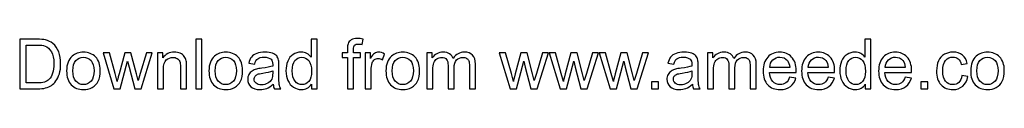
# Model space of a CAD drawing. Header units: centimetres. Extents: x -20.9 to 16.4, y -40.6 to 32.5.
# Tile 1 of 9: x -20.893 to -8.848, y -40.642 to -40.016. Entities that reach past the tile are written whole.
import ezdxf

# ---------------------------------------------------------------- set-up
doc = ezdxf.new("R2010")
doc.units = ezdxf.units.CM
doc.header["$MEASUREMENT"] = 0
doc.layers.add('Layer 1', color=7, linetype='Continuous')

msp = doc.modelspace()

# ---------------------------------------------------------------- linework, layer by layer
at = {"layer": 'Layer 1', "color": 250}
for points, knots in [([(-20.89277, -40.63286), (-20.89277, -40.63286), (-20.89277, -40.02664), (-20.89277, -40.02664), (-20.89277, -40.02664), (-20.68392, -40.02664), (-20.68392, -40.02664), (-20.63679, -40.02664), (-20.60081, -40.02947), (-20.57597, -40.03525), (-20.54126, -40.0433), (-20.51162, -40.05783), (-20.48707, -40.07871), (-20.45504, -40.10581), (-20.43119, -40.14024), (-20.41539, -40.18229), (-20.39944, -40.22434), (-20.39154, -40.27246), (-20.39154, -40.32651), (-20.39154, -40.37251), (-20.3969, -40.41329), (-20.40762, -40.44885), (-20.41835, -40.48441), (-20.43218, -40.5139), (-20.44897, -40.53719), (-20.4659, -40.56047), (-20.48425, -40.57881), (-20.50429, -40.59208), (-20.52418, -40.60548), (-20.54831, -40.61564), (-20.57654, -40.62256), (-20.6049, -40.62947), (-20.63735, -40.63286), (-20.67404, -40.63286), (-20.67404, -40.63286), (-20.89277, -40.63286), (-20.89277, -40.63286)], [0, 0, 0, 0, 0.08333333, 0.08333333, 0.08333333, 0.16666667, 0.16666667, 0.16666667, 0.25, 0.25, 0.25, 0.33333333, 0.33333333, 0.33333333, 0.41666667, 0.41666667, 0.41666667, 0.5, 0.5, 0.5, 0.58333333, 0.58333333, 0.58333333, 0.66666667, 0.66666667, 0.66666667, 0.75, 0.75, 0.75, 0.83333333, 0.83333333, 0.83333333, 0.91666667, 0.91666667, 0.91666667, 1, 1, 1, 1]), ([(-20.81233, -40.56174), (-20.81233, -40.56174), (-20.68307, -40.56174), (-20.68307, -40.56174), (-20.64314, -40.56174), (-20.61181, -40.55807), (-20.58909, -40.55059), (-20.56638, -40.54311), (-20.54831, -40.53267), (-20.53477, -40.51912), (-20.51586, -40.50007), (-20.50104, -40.47439), (-20.49046, -40.44222), (-20.47987, -40.41004), (-20.47451, -40.3711), (-20.47451, -40.32524), (-20.47451, -40.26174), (-20.48495, -40.21291), (-20.5057, -40.17876), (-20.52644, -40.14461), (-20.5517, -40.12175), (-20.58147, -40.11018), (-20.60292, -40.10186), (-20.6375, -40.09776), (-20.68519, -40.09776), (-20.68519, -40.09776), (-20.81233, -40.09776), (-20.81233, -40.09776), (-20.81233, -40.09776), (-20.81233, -40.56174), (-20.81233, -40.56174)], [0, 0, 0, 0, 0.1, 0.1, 0.1, 0.2, 0.2, 0.2, 0.3, 0.3, 0.3, 0.4, 0.4, 0.4, 0.5, 0.5, 0.5, 0.6, 0.6, 0.6, 0.7, 0.7, 0.7, 0.8, 0.8, 0.8, 0.9, 0.9, 0.9, 1, 1, 1, 1]), ([(-18.73911, -40.63286), (-18.73911, -40.63286), (-18.73911, -40.02664), (-18.73911, -40.02664), (-18.73911, -40.02664), (-18.66461, -40.02664), (-18.66461, -40.02664), (-18.66461, -40.02664), (-18.66461, -40.63286), (-18.66461, -40.63286), (-18.66461, -40.63286), (-18.73911, -40.63286), (-18.73911, -40.63286)], [0, 0, 0, 0, 0.25, 0.25, 0.25, 0.5, 0.5, 0.5, 0.75, 0.75, 0.75, 1, 1, 1, 1]), ([(-17.32391, -40.63286), (-17.32391, -40.63286), (-17.32391, -40.57712), (-17.32391, -40.57712), (-17.3517, -40.62044), (-17.39263, -40.64217), (-17.44667, -40.64217), (-17.48167, -40.64217), (-17.51384, -40.63258), (-17.54305, -40.61325), (-17.5724, -40.59405), (-17.59512, -40.5671), (-17.61135, -40.53267), (-17.62744, -40.4981), (-17.63548, -40.45845), (-17.63548, -40.41357), (-17.63548, -40.36983), (-17.62814, -40.33018), (-17.61361, -40.29447), (-17.59893, -40.25891), (-17.57706, -40.23154), (-17.54785, -40.21263), (-17.51878, -40.19358), (-17.48604, -40.18412), (-17.45006, -40.18412), (-17.42353, -40.18412), (-17.39996, -40.18977), (-17.37936, -40.20092), (-17.35876, -40.21207), (-17.34197, -40.22674), (-17.32899, -40.24466), (-17.32899, -40.24466), (-17.32899, -40.02664), (-17.32899, -40.02664), (-17.32899, -40.02664), (-17.25448, -40.02664), (-17.25448, -40.02664), (-17.25448, -40.02664), (-17.25448, -40.63286), (-17.25448, -40.63286), (-17.25448, -40.63286), (-17.32391, -40.63286), (-17.32391, -40.63286)], [0, 0, 0, 0, 0.07142857, 0.07142857, 0.07142857, 0.14285714, 0.14285714, 0.14285714, 0.21428571, 0.21428571, 0.21428571, 0.28571429, 0.28571429, 0.28571429, 0.35714286, 0.35714286, 0.35714286, 0.42857143, 0.42857143, 0.42857143, 0.5, 0.5, 0.5, 0.57142857, 0.57142857, 0.57142857, 0.64285714, 0.64285714, 0.64285714, 0.71428571, 0.71428571, 0.71428571, 0.78571429, 0.78571429, 0.78571429, 0.85714286, 0.85714286, 0.85714286, 0.92857143, 0.92857143, 0.92857143, 1, 1, 1, 1]), ([(-16.88364, -40.63286), (-16.88364, -40.63286), (-16.88364, -40.25101), (-16.88364, -40.25101), (-16.88364, -40.25101), (-16.94968, -40.25101), (-16.94968, -40.25101), (-16.94968, -40.25101), (-16.94968, -40.19344), (-16.94968, -40.19344), (-16.94968, -40.19344), (-16.88364, -40.19344), (-16.88364, -40.19344), (-16.88364, -40.19344), (-16.88364, -40.14687), (-16.88364, -40.14687), (-16.88364, -40.11738), (-16.8811, -40.09551), (-16.87588, -40.08125), (-16.86868, -40.06206), (-16.85626, -40.0464), (-16.8382, -40.03441), (-16.82028, -40.02241), (-16.79502, -40.01648), (-16.76257, -40.01648), (-16.74154, -40.01648), (-16.7184, -40.01902), (-16.693, -40.02396), (-16.693, -40.02396), (-16.70415, -40.08916), (-16.70415, -40.08916), (-16.71967, -40.08648), (-16.7342, -40.08506), (-16.74803, -40.08506), (-16.77061, -40.08506), (-16.78655, -40.08986), (-16.79601, -40.09946), (-16.80532, -40.10905), (-16.80998, -40.12697), (-16.80998, -40.15322), (-16.80998, -40.15322), (-16.80998, -40.19344), (-16.80998, -40.19344), (-16.80998, -40.19344), (-16.72447, -40.19344), (-16.72447, -40.19344), (-16.72447, -40.19344), (-16.72447, -40.25101), (-16.72447, -40.25101), (-16.72447, -40.25101), (-16.80913, -40.25101), (-16.80913, -40.25101), (-16.80913, -40.25101), (-16.80913, -40.63286), (-16.80913, -40.63286), (-16.80913, -40.63286), (-16.88364, -40.63286), (-16.88364, -40.63286)], [0, 0, 0, 0, 0.05263158, 0.05263158, 0.05263158, 0.10526316, 0.10526316, 0.10526316, 0.15789474, 0.15789474, 0.15789474, 0.21052632, 0.21052632, 0.21052632, 0.26315789, 0.26315789, 0.26315789, 0.31578947, 0.31578947, 0.31578947, 0.36842105, 0.36842105, 0.36842105, 0.42105263, 0.42105263, 0.42105263, 0.47368421, 0.47368421, 0.47368421, 0.52631579, 0.52631579, 0.52631579, 0.57894737, 0.57894737, 0.57894737, 0.63157895, 0.63157895, 0.63157895, 0.68421053, 0.68421053, 0.68421053, 0.73684211, 0.73684211, 0.73684211, 0.78947368, 0.78947368, 0.78947368, 0.84210526, 0.84210526, 0.84210526, 0.89473684, 0.89473684, 0.89473684, 0.94736842, 0.94736842, 0.94736842, 1, 1, 1, 1]), ([(-10.54843, -40.63286), (-10.54843, -40.63286), (-10.54843, -40.57712), (-10.54843, -40.57712), (-10.57622, -40.62044), (-10.61715, -40.64217), (-10.67119, -40.64217), (-10.70619, -40.64217), (-10.73836, -40.63258), (-10.76757, -40.61325), (-10.79692, -40.59405), (-10.81964, -40.5671), (-10.83587, -40.53267), (-10.85196, -40.4981), (-10.86, -40.45845), (-10.86, -40.41357), (-10.86, -40.36983), (-10.85266, -40.33018), (-10.83813, -40.29447), (-10.82345, -40.25891), (-10.80158, -40.23154), (-10.77237, -40.21263), (-10.7433, -40.19358), (-10.71056, -40.18412), (-10.67458, -40.18412), (-10.64805, -40.18412), (-10.62448, -40.18977), (-10.60388, -40.20092), (-10.58328, -40.21207), (-10.56649, -40.22674), (-10.55351, -40.24466), (-10.55351, -40.24466), (-10.55351, -40.02664), (-10.55351, -40.02664), (-10.55351, -40.02664), (-10.479, -40.02664), (-10.479, -40.02664), (-10.479, -40.02664), (-10.479, -40.63286), (-10.479, -40.63286), (-10.479, -40.63286), (-10.54843, -40.63286), (-10.54843, -40.63286)], [0, 0, 0, 0, 0.07142857, 0.07142857, 0.07142857, 0.14285714, 0.14285714, 0.14285714, 0.21428571, 0.21428571, 0.21428571, 0.28571429, 0.28571429, 0.28571429, 0.35714286, 0.35714286, 0.35714286, 0.42857143, 0.42857143, 0.42857143, 0.5, 0.5, 0.5, 0.57142857, 0.57142857, 0.57142857, 0.64285714, 0.64285714, 0.64285714, 0.71428571, 0.71428571, 0.71428571, 0.78571429, 0.78571429, 0.78571429, 0.85714286, 0.85714286, 0.85714286, 0.92857143, 0.92857143, 0.92857143, 1, 1, 1, 1]), ([(-20.31858, -40.41315), (-20.31858, -40.33201), (-20.296, -40.2719), (-20.25071, -40.23281), (-20.21303, -40.20035), (-20.16688, -40.18412), (-20.11256, -40.18412), (-20.0523, -40.18412), (-20.00291, -40.20388), (-19.96453, -40.24339), (-19.92629, -40.28276), (-19.9071, -40.33737), (-19.9071, -40.40694), (-19.9071, -40.46338), (-19.91556, -40.50769), (-19.9325, -40.54001), (-19.94943, -40.57232), (-19.97413, -40.59744), (-20.00658, -40.61536), (-20.0389, -40.63328), (-20.07432, -40.64217), (-20.11256, -40.64217), (-20.17408, -40.64217), (-20.22375, -40.62256), (-20.26171, -40.58319), (-20.29967, -40.54382), (-20.31858, -40.48709), (-20.31858, -40.41315)], [0, 0, 0, 0, 0.11111111, 0.11111111, 0.11111111, 0.22222222, 0.22222222, 0.22222222, 0.33333333, 0.33333333, 0.33333333, 0.44444444, 0.44444444, 0.44444444, 0.55555556, 0.55555556, 0.55555556, 0.66666667, 0.66666667, 0.66666667, 0.77777778, 0.77777778, 0.77777778, 0.88888889, 0.88888889, 0.88888889, 1, 1, 1, 1]), ([(-19.74073, -40.63286), (-19.74073, -40.63286), (-19.87351, -40.19344), (-19.87351, -40.19344), (-19.87351, -40.19344), (-19.79562, -40.19344), (-19.79562, -40.19344), (-19.79562, -40.19344), (-19.72549, -40.44702), (-19.72549, -40.44702), (-19.72549, -40.44702), (-19.70065, -40.54142), (-19.70065, -40.54142), (-19.69966, -40.53676), (-19.69204, -40.50657), (-19.67793, -40.45083), (-19.67793, -40.45083), (-19.60836, -40.19344), (-19.60836, -40.19344), (-19.60836, -40.19344), (-19.53202, -40.19344), (-19.53202, -40.19344), (-19.53202, -40.19344), (-19.46584, -40.44857), (-19.46584, -40.44857), (-19.46584, -40.44857), (-19.44425, -40.53225), (-19.44425, -40.53225), (-19.44425, -40.53225), (-19.41899, -40.44744), (-19.41899, -40.44744), (-19.41899, -40.44744), (-19.34307, -40.19344), (-19.34307, -40.19344), (-19.34307, -40.19344), (-19.27068, -40.19344), (-19.27068, -40.19344), (-19.27068, -40.19344), (-19.40855, -40.63286), (-19.40855, -40.63286), (-19.40855, -40.63286), (-19.4856, -40.63286), (-19.4856, -40.63286), (-19.4856, -40.63286), (-19.55531, -40.36997), (-19.55531, -40.36997), (-19.55531, -40.36997), (-19.57295, -40.29476), (-19.57295, -40.29476), (-19.57295, -40.29476), (-19.66185, -40.63286), (-19.66185, -40.63286), (-19.66185, -40.63286), (-19.74073, -40.63286), (-19.74073, -40.63286)], [0, 0, 0, 0, 0.05555556, 0.05555556, 0.05555556, 0.11111111, 0.11111111, 0.11111111, 0.16666667, 0.16666667, 0.16666667, 0.22222222, 0.22222222, 0.22222222, 0.27777778, 0.27777778, 0.27777778, 0.33333333, 0.33333333, 0.33333333, 0.38888889, 0.38888889, 0.38888889, 0.44444444, 0.44444444, 0.44444444, 0.5, 0.5, 0.5, 0.55555556, 0.55555556, 0.55555556, 0.61111111, 0.61111111, 0.61111111, 0.66666667, 0.66666667, 0.66666667, 0.72222222, 0.72222222, 0.72222222, 0.77777778, 0.77777778, 0.77777778, 0.83333333, 0.83333333, 0.83333333, 0.88888889, 0.88888889, 0.88888889, 0.94444444, 0.94444444, 0.94444444, 1, 1, 1, 1]), ([(-19.20831, -40.63286), (-19.20831, -40.63286), (-19.20831, -40.19344), (-19.20831, -40.19344), (-19.20831, -40.19344), (-19.14142, -40.19344), (-19.14142, -40.19344), (-19.14142, -40.19344), (-19.14142, -40.25581), (-19.14142, -40.25581), (-19.10925, -40.20797), (-19.06268, -40.18412), (-19.00186, -40.18412), (-18.97533, -40.18412), (-18.95106, -40.18892), (-18.92891, -40.19838), (-18.90675, -40.20783), (-18.8901, -40.22039), (-18.8791, -40.23577), (-18.86809, -40.25115), (-18.86033, -40.2695), (-18.85595, -40.29066), (-18.85327, -40.30449), (-18.85186, -40.32862), (-18.85186, -40.36305), (-18.85186, -40.36305), (-18.85186, -40.63286), (-18.85186, -40.63286), (-18.85186, -40.63286), (-18.92637, -40.63286), (-18.92637, -40.63286), (-18.92637, -40.63286), (-18.92637, -40.36588), (-18.92637, -40.36588), (-18.92637, -40.33554), (-18.92919, -40.31282), (-18.93498, -40.29786), (-18.94076, -40.2829), (-18.95106, -40.27091), (-18.96574, -40.26188), (-18.98041, -40.25299), (-18.99777, -40.24847), (-19.01753, -40.24847), (-19.04914, -40.24847), (-19.07637, -40.25849), (-19.09937, -40.27867), (-19.12237, -40.29871), (-19.1338, -40.33695), (-19.1338, -40.39311), (-19.1338, -40.39311), (-19.1338, -40.63286), (-19.1338, -40.63286), (-19.1338, -40.63286), (-19.20831, -40.63286), (-19.20831, -40.63286)], [0, 0, 0, 0, 0.05555556, 0.05555556, 0.05555556, 0.11111111, 0.11111111, 0.11111111, 0.16666667, 0.16666667, 0.16666667, 0.22222222, 0.22222222, 0.22222222, 0.27777778, 0.27777778, 0.27777778, 0.33333333, 0.33333333, 0.33333333, 0.38888889, 0.38888889, 0.38888889, 0.44444444, 0.44444444, 0.44444444, 0.5, 0.5, 0.5, 0.55555556, 0.55555556, 0.55555556, 0.61111111, 0.61111111, 0.61111111, 0.66666667, 0.66666667, 0.66666667, 0.72222222, 0.72222222, 0.72222222, 0.77777778, 0.77777778, 0.77777778, 0.83333333, 0.83333333, 0.83333333, 0.88888889, 0.88888889, 0.88888889, 0.94444444, 0.94444444, 0.94444444, 1, 1, 1, 1]), ([(-18.57726, -40.41315), (-18.57726, -40.33201), (-18.55468, -40.2719), (-18.50939, -40.23281), (-18.47171, -40.20035), (-18.42556, -40.18412), (-18.37124, -40.18412), (-18.31098, -40.18412), (-18.26159, -40.20388), (-18.22321, -40.24339), (-18.18497, -40.28276), (-18.16578, -40.33737), (-18.16578, -40.40694), (-18.16578, -40.46338), (-18.17424, -40.50769), (-18.19118, -40.54001), (-18.20811, -40.57232), (-18.23281, -40.59744), (-18.26526, -40.61536), (-18.29758, -40.63328), (-18.333, -40.64217), (-18.37124, -40.64217), (-18.43276, -40.64217), (-18.48243, -40.62256), (-18.52039, -40.58319), (-18.55835, -40.54382), (-18.57726, -40.48709), (-18.57726, -40.41315)], [0, 0, 0, 0, 0.11111111, 0.11111111, 0.11111111, 0.22222222, 0.22222222, 0.22222222, 0.33333333, 0.33333333, 0.33333333, 0.44444444, 0.44444444, 0.44444444, 0.55555556, 0.55555556, 0.55555556, 0.66666667, 0.66666667, 0.66666667, 0.77777778, 0.77777778, 0.77777778, 0.88888889, 0.88888889, 0.88888889, 1, 1, 1, 1]), ([(-17.79141, -40.57783), (-17.81907, -40.60139), (-17.84574, -40.6179), (-17.87128, -40.62764), (-17.89682, -40.63738), (-17.92419, -40.64217), (-17.95355, -40.64217), (-18.00181, -40.64217), (-18.03892, -40.63046), (-18.06488, -40.6069), (-18.09085, -40.58347), (-18.10383, -40.55341), (-18.10383, -40.51687), (-18.10383, -40.49542), (-18.09889, -40.4758), (-18.08915, -40.45802), (-18.07928, -40.44024), (-18.06644, -40.42613), (-18.05063, -40.41541), (-18.03469, -40.40468), (-18.01691, -40.3965), (-17.99701, -40.39099), (-17.98233, -40.38718), (-17.96018, -40.38352), (-17.93069, -40.37985), (-17.87057, -40.37279), (-17.82612, -40.36418), (-17.79776, -40.35431), (-17.79748, -40.34415), (-17.79734, -40.33765), (-17.79734, -40.33497), (-17.79734, -40.30478), (-17.80439, -40.28347), (-17.8185, -40.27105), (-17.83755, -40.25426), (-17.86592, -40.24593), (-17.90345, -40.24593), (-17.93859, -40.24593), (-17.96455, -40.25214), (-17.9812, -40.26442), (-17.998, -40.27669), (-18.01027, -40.29843), (-18.01832, -40.32975), (-18.01832, -40.32975), (-18.09113, -40.31959), (-18.09113, -40.31959), (-18.0845, -40.28841), (-18.07363, -40.26315), (-18.05839, -40.24396), (-18.04315, -40.22477), (-18.02114, -40.21009), (-17.99235, -40.19965), (-17.96371, -40.18935), (-17.93026, -40.18412), (-17.89244, -40.18412), (-17.85491, -40.18412), (-17.82429, -40.1885), (-17.80072, -40.19739), (-17.7773, -40.20628), (-17.75994, -40.21729), (-17.74893, -40.23069), (-17.73793, -40.2441), (-17.73017, -40.26103), (-17.72565, -40.28149), (-17.72325, -40.29419), (-17.72198, -40.31705), (-17.72198, -40.34993), (-17.72198, -40.34993), (-17.72198, -40.44871), (-17.72198, -40.44871), (-17.72198, -40.51771), (-17.72043, -40.56132), (-17.71733, -40.5798), (-17.71436, -40.59829), (-17.70815, -40.61593), (-17.69912, -40.63286), (-17.69912, -40.63286), (-17.77702, -40.63286), (-17.77702, -40.63286), (-17.78449, -40.6172), (-17.78929, -40.59885), (-17.79141, -40.57783)], [0, 0, 0, 0, 0.03703704, 0.03703704, 0.03703704, 0.07407407, 0.07407407, 0.07407407, 0.11111111, 0.11111111, 0.11111111, 0.14814815, 0.14814815, 0.14814815, 0.18518519, 0.18518519, 0.18518519, 0.22222222, 0.22222222, 0.22222222, 0.25925926, 0.25925926, 0.25925926, 0.2962963, 0.2962963, 0.2962963, 0.33333333, 0.33333333, 0.33333333, 0.37037037, 0.37037037, 0.37037037, 0.40740741, 0.40740741, 0.40740741, 0.44444444, 0.44444444, 0.44444444, 0.48148148, 0.48148148, 0.48148148, 0.51851852, 0.51851852, 0.51851852, 0.55555556, 0.55555556, 0.55555556, 0.59259259, 0.59259259, 0.59259259, 0.62962963, 0.62962963, 0.62962963, 0.66666667, 0.66666667, 0.66666667, 0.7037037, 0.7037037, 0.7037037, 0.74074074, 0.74074074, 0.74074074, 0.77777778, 0.77777778, 0.77777778, 0.81481481, 0.81481481, 0.81481481, 0.85185185, 0.85185185, 0.85185185, 0.88888889, 0.88888889, 0.88888889, 0.92592593, 0.92592593, 0.92592593, 0.96296296, 0.96296296, 0.96296296, 1, 1, 1, 1]), ([(-16.66704, -40.63286), (-16.66704, -40.63286), (-16.66704, -40.19344), (-16.66704, -40.19344), (-16.66704, -40.19344), (-16.60015, -40.19344), (-16.60015, -40.19344), (-16.60015, -40.19344), (-16.60015, -40.26075), (-16.60015, -40.26075), (-16.58308, -40.22956), (-16.56727, -40.20896), (-16.55274, -40.19908), (-16.5382, -40.18906), (-16.52226, -40.18412), (-16.5049, -40.18412), (-16.47978, -40.18412), (-16.45424, -40.19203), (-16.42828, -40.20769), (-16.42828, -40.20769), (-16.4548, -40.27641), (-16.4548, -40.27641), (-16.47287, -40.26625), (-16.49093, -40.26117), (-16.50899, -40.26117), (-16.52522, -40.26117), (-16.53975, -40.26611), (-16.55259, -40.27585), (-16.56544, -40.28558), (-16.57461, -40.29913), (-16.58011, -40.31649), (-16.58844, -40.34288), (-16.59253, -40.3718), (-16.59253, -40.40327), (-16.59253, -40.40327), (-16.59253, -40.63286), (-16.59253, -40.63286), (-16.59253, -40.63286), (-16.66704, -40.63286), (-16.66704, -40.63286)], [0, 0, 0, 0, 0.07692308, 0.07692308, 0.07692308, 0.15384615, 0.15384615, 0.15384615, 0.23076923, 0.23076923, 0.23076923, 0.30769231, 0.30769231, 0.30769231, 0.38461538, 0.38461538, 0.38461538, 0.46153846, 0.46153846, 0.46153846, 0.53846154, 0.53846154, 0.53846154, 0.61538462, 0.61538462, 0.61538462, 0.69230769, 0.69230769, 0.69230769, 0.76923077, 0.76923077, 0.76923077, 0.84615385, 0.84615385, 0.84615385, 0.92307692, 0.92307692, 0.92307692, 1, 1, 1, 1]), ([(-16.41219, -40.41315), (-16.41219, -40.33201), (-16.38961, -40.2719), (-16.34432, -40.23281), (-16.30664, -40.20035), (-16.26049, -40.18412), (-16.20617, -40.18412), (-16.14591, -40.18412), (-16.09652, -40.20388), (-16.05814, -40.24339), (-16.0199, -40.28276), (-16.00071, -40.33737), (-16.00071, -40.40694), (-16.00071, -40.46338), (-16.00917, -40.50769), (-16.02611, -40.54001), (-16.04304, -40.57232), (-16.06774, -40.59744), (-16.10019, -40.61536), (-16.13251, -40.63328), (-16.16793, -40.64217), (-16.20617, -40.64217), (-16.26769, -40.64217), (-16.31736, -40.62256), (-16.35532, -40.58319), (-16.39328, -40.54382), (-16.41219, -40.48709), (-16.41219, -40.41315)], [0, 0, 0, 0, 0.11111111, 0.11111111, 0.11111111, 0.22222222, 0.22222222, 0.22222222, 0.33333333, 0.33333333, 0.33333333, 0.44444444, 0.44444444, 0.44444444, 0.55555556, 0.55555556, 0.55555556, 0.66666667, 0.66666667, 0.66666667, 0.77777778, 0.77777778, 0.77777778, 0.88888889, 0.88888889, 0.88888889, 1, 1, 1, 1]), ([(-15.91336, -40.63286), (-15.91336, -40.63286), (-15.91336, -40.19344), (-15.91336, -40.19344), (-15.91336, -40.19344), (-15.84647, -40.19344), (-15.84647, -40.19344), (-15.84647, -40.19344), (-15.84647, -40.25553), (-15.84647, -40.25553), (-15.83279, -40.23408), (-15.81444, -40.21672), (-15.79158, -40.20374), (-15.76872, -40.19062), (-15.74276, -40.18412), (-15.71355, -40.18412), (-15.68109, -40.18412), (-15.65442, -40.1909), (-15.63368, -40.2043), (-15.61293, -40.21785), (-15.59826, -40.23662), (-15.58979, -40.26089), (-15.5548, -40.20967), (-15.5095, -40.18412), (-15.45362, -40.18412), (-15.40987, -40.18412), (-15.37615, -40.19612), (-15.35272, -40.22025), (-15.32916, -40.24438), (-15.3173, -40.28149), (-15.3173, -40.33159), (-15.3173, -40.33159), (-15.3173, -40.63286), (-15.3173, -40.63286), (-15.3173, -40.63286), (-15.39181, -40.63286), (-15.39181, -40.63286), (-15.39181, -40.63286), (-15.39181, -40.35628), (-15.39181, -40.35628), (-15.39181, -40.32665), (-15.39435, -40.3052), (-15.39915, -40.29208), (-15.40395, -40.27895), (-15.4127, -40.26851), (-15.42554, -40.26047), (-15.43824, -40.25242), (-15.45319, -40.24847), (-15.47027, -40.24847), (-15.50131, -40.24847), (-15.527, -40.25877), (-15.54746, -40.27923), (-15.56792, -40.29984), (-15.57808, -40.33272), (-15.57808, -40.37787), (-15.57808, -40.37787), (-15.57808, -40.63286), (-15.57808, -40.63286), (-15.57808, -40.63286), (-15.65259, -40.63286), (-15.65259, -40.63286), (-15.65259, -40.63286), (-15.65259, -40.34767), (-15.65259, -40.34767), (-15.65259, -40.31465), (-15.65865, -40.28982), (-15.67079, -40.27331), (-15.68292, -40.2568), (-15.70282, -40.24847), (-15.73034, -40.24847), (-15.75122, -40.24847), (-15.77055, -40.25398), (-15.78833, -40.26498), (-15.80611, -40.27599), (-15.81896, -40.29208), (-15.827, -40.31338), (-15.8349, -40.33455), (-15.83885, -40.36517), (-15.83885, -40.40511), (-15.83885, -40.40511), (-15.83885, -40.63286), (-15.83885, -40.63286), (-15.83885, -40.63286), (-15.91336, -40.63286), (-15.91336, -40.63286)], [0, 0, 0, 0, 0.03571429, 0.03571429, 0.03571429, 0.07142857, 0.07142857, 0.07142857, 0.10714286, 0.10714286, 0.10714286, 0.14285714, 0.14285714, 0.14285714, 0.17857143, 0.17857143, 0.17857143, 0.21428571, 0.21428571, 0.21428571, 0.25, 0.25, 0.25, 0.28571429, 0.28571429, 0.28571429, 0.32142857, 0.32142857, 0.32142857, 0.35714286, 0.35714286, 0.35714286, 0.39285714, 0.39285714, 0.39285714, 0.42857143, 0.42857143, 0.42857143, 0.46428571, 0.46428571, 0.46428571, 0.5, 0.5, 0.5, 0.53571429, 0.53571429, 0.53571429, 0.57142857, 0.57142857, 0.57142857, 0.60714286, 0.60714286, 0.60714286, 0.64285714, 0.64285714, 0.64285714, 0.67857143, 0.67857143, 0.67857143, 0.71428571, 0.71428571, 0.71428571, 0.75, 0.75, 0.75, 0.78571429, 0.78571429, 0.78571429, 0.82142857, 0.82142857, 0.82142857, 0.85714286, 0.85714286, 0.85714286, 0.89285714, 0.89285714, 0.89285714, 0.92857143, 0.92857143, 0.92857143, 0.96428571, 0.96428571, 0.96428571, 1, 1, 1, 1]), ([(-14.89383, -40.63286), (-14.89383, -40.63286), (-15.02661, -40.19344), (-15.02661, -40.19344), (-15.02661, -40.19344), (-14.94872, -40.19344), (-14.94872, -40.19344), (-14.94872, -40.19344), (-14.87859, -40.44702), (-14.87859, -40.44702), (-14.87859, -40.44702), (-14.85375, -40.54142), (-14.85375, -40.54142), (-14.85276, -40.53676), (-14.84514, -40.50657), (-14.83103, -40.45083), (-14.83103, -40.45083), (-14.76146, -40.19344), (-14.76146, -40.19344), (-14.76146, -40.19344), (-14.68512, -40.19344), (-14.68512, -40.19344), (-14.68512, -40.19344), (-14.61894, -40.44857), (-14.61894, -40.44857), (-14.61894, -40.44857), (-14.59735, -40.53225), (-14.59735, -40.53225), (-14.59735, -40.53225), (-14.57209, -40.44744), (-14.57209, -40.44744), (-14.57209, -40.44744), (-14.49617, -40.19344), (-14.49617, -40.19344), (-14.49617, -40.19344), (-14.42378, -40.19344), (-14.42378, -40.19344), (-14.42378, -40.19344), (-14.56165, -40.63286), (-14.56165, -40.63286), (-14.56165, -40.63286), (-14.6387, -40.63286), (-14.6387, -40.63286), (-14.6387, -40.63286), (-14.70841, -40.36997), (-14.70841, -40.36997), (-14.70841, -40.36997), (-14.72605, -40.29476), (-14.72605, -40.29476), (-14.72605, -40.29476), (-14.81495, -40.63286), (-14.81495, -40.63286), (-14.81495, -40.63286), (-14.89383, -40.63286), (-14.89383, -40.63286)], [0, 0, 0, 0, 0.05555556, 0.05555556, 0.05555556, 0.11111111, 0.11111111, 0.11111111, 0.16666667, 0.16666667, 0.16666667, 0.22222222, 0.22222222, 0.22222222, 0.27777778, 0.27777778, 0.27777778, 0.33333333, 0.33333333, 0.33333333, 0.38888889, 0.38888889, 0.38888889, 0.44444444, 0.44444444, 0.44444444, 0.5, 0.5, 0.5, 0.55555556, 0.55555556, 0.55555556, 0.61111111, 0.61111111, 0.61111111, 0.66666667, 0.66666667, 0.66666667, 0.72222222, 0.72222222, 0.72222222, 0.77777778, 0.77777778, 0.77777778, 0.83333333, 0.83333333, 0.83333333, 0.88888889, 0.88888889, 0.88888889, 0.94444444, 0.94444444, 0.94444444, 1, 1, 1, 1]), ([(-14.28239, -40.63286), (-14.28239, -40.63286), (-14.41517, -40.19344), (-14.41517, -40.19344), (-14.41517, -40.19344), (-14.33728, -40.19344), (-14.33728, -40.19344), (-14.33728, -40.19344), (-14.26715, -40.44702), (-14.26715, -40.44702), (-14.26715, -40.44702), (-14.24231, -40.54142), (-14.24231, -40.54142), (-14.24132, -40.53676), (-14.2337, -40.50657), (-14.21959, -40.45083), (-14.21959, -40.45083), (-14.15002, -40.19344), (-14.15002, -40.19344), (-14.15002, -40.19344), (-14.07368, -40.19344), (-14.07368, -40.19344), (-14.07368, -40.19344), (-14.0075, -40.44857), (-14.0075, -40.44857), (-14.0075, -40.44857), (-13.98591, -40.53225), (-13.98591, -40.53225), (-13.98591, -40.53225), (-13.96065, -40.44744), (-13.96065, -40.44744), (-13.96065, -40.44744), (-13.88473, -40.19344), (-13.88473, -40.19344), (-13.88473, -40.19344), (-13.81234, -40.19344), (-13.81234, -40.19344), (-13.81234, -40.19344), (-13.95021, -40.63286), (-13.95021, -40.63286), (-13.95021, -40.63286), (-14.02726, -40.63286), (-14.02726, -40.63286), (-14.02726, -40.63286), (-14.09697, -40.36997), (-14.09697, -40.36997), (-14.09697, -40.36997), (-14.11461, -40.29476), (-14.11461, -40.29476), (-14.11461, -40.29476), (-14.20351, -40.63286), (-14.20351, -40.63286), (-14.20351, -40.63286), (-14.28239, -40.63286), (-14.28239, -40.63286)], [0, 0, 0, 0, 0.05555556, 0.05555556, 0.05555556, 0.11111111, 0.11111111, 0.11111111, 0.16666667, 0.16666667, 0.16666667, 0.22222222, 0.22222222, 0.22222222, 0.27777778, 0.27777778, 0.27777778, 0.33333333, 0.33333333, 0.33333333, 0.38888889, 0.38888889, 0.38888889, 0.44444444, 0.44444444, 0.44444444, 0.5, 0.5, 0.5, 0.55555556, 0.55555556, 0.55555556, 0.61111111, 0.61111111, 0.61111111, 0.66666667, 0.66666667, 0.66666667, 0.72222222, 0.72222222, 0.72222222, 0.77777778, 0.77777778, 0.77777778, 0.83333333, 0.83333333, 0.83333333, 0.88888889, 0.88888889, 0.88888889, 0.94444444, 0.94444444, 0.94444444, 1, 1, 1, 1]), ([(-13.67095, -40.63286), (-13.67095, -40.63286), (-13.80373, -40.19344), (-13.80373, -40.19344), (-13.80373, -40.19344), (-13.72584, -40.19344), (-13.72584, -40.19344), (-13.72584, -40.19344), (-13.65571, -40.44702), (-13.65571, -40.44702), (-13.65571, -40.44702), (-13.63087, -40.54142), (-13.63087, -40.54142), (-13.62988, -40.53676), (-13.62226, -40.50657), (-13.60815, -40.45083), (-13.60815, -40.45083), (-13.53858, -40.19344), (-13.53858, -40.19344), (-13.53858, -40.19344), (-13.46224, -40.19344), (-13.46224, -40.19344), (-13.46224, -40.19344), (-13.39606, -40.44857), (-13.39606, -40.44857), (-13.39606, -40.44857), (-13.37447, -40.53225), (-13.37447, -40.53225), (-13.37447, -40.53225), (-13.34921, -40.44744), (-13.34921, -40.44744), (-13.34921, -40.44744), (-13.27329, -40.19344), (-13.27329, -40.19344), (-13.27329, -40.19344), (-13.2009, -40.19344), (-13.2009, -40.19344), (-13.2009, -40.19344), (-13.33877, -40.63286), (-13.33877, -40.63286), (-13.33877, -40.63286), (-13.41582, -40.63286), (-13.41582, -40.63286), (-13.41582, -40.63286), (-13.48553, -40.36997), (-13.48553, -40.36997), (-13.48553, -40.36997), (-13.50317, -40.29476), (-13.50317, -40.29476), (-13.50317, -40.29476), (-13.59207, -40.63286), (-13.59207, -40.63286), (-13.59207, -40.63286), (-13.67095, -40.63286), (-13.67095, -40.63286)], [0, 0, 0, 0, 0.05555556, 0.05555556, 0.05555556, 0.11111111, 0.11111111, 0.11111111, 0.16666667, 0.16666667, 0.16666667, 0.22222222, 0.22222222, 0.22222222, 0.27777778, 0.27777778, 0.27777778, 0.33333333, 0.33333333, 0.33333333, 0.38888889, 0.38888889, 0.38888889, 0.44444444, 0.44444444, 0.44444444, 0.5, 0.5, 0.5, 0.55555556, 0.55555556, 0.55555556, 0.61111111, 0.61111111, 0.61111111, 0.66666667, 0.66666667, 0.66666667, 0.72222222, 0.72222222, 0.72222222, 0.77777778, 0.77777778, 0.77777778, 0.83333333, 0.83333333, 0.83333333, 0.88888889, 0.88888889, 0.88888889, 0.94444444, 0.94444444, 0.94444444, 1, 1, 1, 1]), ([(-12.66299, -40.57783), (-12.69065, -40.60139), (-12.71732, -40.6179), (-12.74286, -40.62764), (-12.7684, -40.63738), (-12.79577, -40.64217), (-12.82513, -40.64217), (-12.87339, -40.64217), (-12.9105, -40.63046), (-12.93646, -40.6069), (-12.96243, -40.58347), (-12.97541, -40.55341), (-12.97541, -40.51687), (-12.97541, -40.49542), (-12.97047, -40.4758), (-12.96073, -40.45802), (-12.95086, -40.44024), (-12.93802, -40.42613), (-12.92221, -40.41541), (-12.90627, -40.40468), (-12.88849, -40.3965), (-12.86859, -40.39099), (-12.85391, -40.38718), (-12.83176, -40.38352), (-12.80227, -40.37985), (-12.74215, -40.37279), (-12.6977, -40.36418), (-12.66934, -40.35431), (-12.66906, -40.34415), (-12.66892, -40.33765), (-12.66892, -40.33497), (-12.66892, -40.30478), (-12.67597, -40.28347), (-12.69008, -40.27105), (-12.70913, -40.25426), (-12.7375, -40.24593), (-12.77503, -40.24593), (-12.81017, -40.24593), (-12.83613, -40.25214), (-12.85278, -40.26442), (-12.86958, -40.27669), (-12.88185, -40.29843), (-12.8899, -40.32975), (-12.8899, -40.32975), (-12.96271, -40.31959), (-12.96271, -40.31959), (-12.95608, -40.28841), (-12.94521, -40.26315), (-12.92997, -40.24396), (-12.91473, -40.22477), (-12.89272, -40.21009), (-12.86393, -40.19965), (-12.83529, -40.18935), (-12.80184, -40.18412), (-12.76402, -40.18412), (-12.72649, -40.18412), (-12.69587, -40.1885), (-12.6723, -40.19739), (-12.64888, -40.20628), (-12.63152, -40.21729), (-12.62051, -40.23069), (-12.60951, -40.2441), (-12.60175, -40.26103), (-12.59723, -40.28149), (-12.59483, -40.29419), (-12.59356, -40.31705), (-12.59356, -40.34993), (-12.59356, -40.34993), (-12.59356, -40.44871), (-12.59356, -40.44871), (-12.59356, -40.51771), (-12.59201, -40.56132), (-12.58891, -40.5798), (-12.58594, -40.59829), (-12.57973, -40.61593), (-12.5707, -40.63286), (-12.5707, -40.63286), (-12.6486, -40.63286), (-12.6486, -40.63286), (-12.65607, -40.6172), (-12.66087, -40.59885), (-12.66299, -40.57783)], [0, 0, 0, 0, 0.03703704, 0.03703704, 0.03703704, 0.07407407, 0.07407407, 0.07407407, 0.11111111, 0.11111111, 0.11111111, 0.14814815, 0.14814815, 0.14814815, 0.18518519, 0.18518519, 0.18518519, 0.22222222, 0.22222222, 0.22222222, 0.25925926, 0.25925926, 0.25925926, 0.2962963, 0.2962963, 0.2962963, 0.33333333, 0.33333333, 0.33333333, 0.37037037, 0.37037037, 0.37037037, 0.40740741, 0.40740741, 0.40740741, 0.44444444, 0.44444444, 0.44444444, 0.48148148, 0.48148148, 0.48148148, 0.51851852, 0.51851852, 0.51851852, 0.55555556, 0.55555556, 0.55555556, 0.59259259, 0.59259259, 0.59259259, 0.62962963, 0.62962963, 0.62962963, 0.66666667, 0.66666667, 0.66666667, 0.7037037, 0.7037037, 0.7037037, 0.74074074, 0.74074074, 0.74074074, 0.77777778, 0.77777778, 0.77777778, 0.81481481, 0.81481481, 0.81481481, 0.85185185, 0.85185185, 0.85185185, 0.88888889, 0.88888889, 0.88888889, 0.92592593, 0.92592593, 0.92592593, 0.96296296, 0.96296296, 0.96296296, 1, 1, 1, 1]), ([(-12.47912, -40.63286), (-12.47912, -40.63286), (-12.47912, -40.19344), (-12.47912, -40.19344), (-12.47912, -40.19344), (-12.41223, -40.19344), (-12.41223, -40.19344), (-12.41223, -40.19344), (-12.41223, -40.25553), (-12.41223, -40.25553), (-12.39855, -40.23408), (-12.3802, -40.21672), (-12.35734, -40.20374), (-12.33448, -40.19062), (-12.30852, -40.18412), (-12.27931, -40.18412), (-12.24685, -40.18412), (-12.22018, -40.1909), (-12.19944, -40.2043), (-12.17869, -40.21785), (-12.16402, -40.23662), (-12.15555, -40.26089), (-12.12056, -40.20967), (-12.07526, -40.18412), (-12.01938, -40.18412), (-11.97563, -40.18412), (-11.94191, -40.19612), (-11.91848, -40.22025), (-11.89492, -40.24438), (-11.88306, -40.28149), (-11.88306, -40.33159), (-11.88306, -40.33159), (-11.88306, -40.63286), (-11.88306, -40.63286), (-11.88306, -40.63286), (-11.95757, -40.63286), (-11.95757, -40.63286), (-11.95757, -40.63286), (-11.95757, -40.35628), (-11.95757, -40.35628), (-11.95757, -40.32665), (-11.96011, -40.3052), (-11.96491, -40.29208), (-11.96971, -40.27895), (-11.97846, -40.26851), (-11.9913, -40.26047), (-12.004, -40.25242), (-12.01895, -40.24847), (-12.03603, -40.24847), (-12.06707, -40.24847), (-12.09276, -40.25877), (-12.11322, -40.27923), (-12.13368, -40.29984), (-12.14384, -40.33272), (-12.14384, -40.37787), (-12.14384, -40.37787), (-12.14384, -40.63286), (-12.14384, -40.63286), (-12.14384, -40.63286), (-12.21835, -40.63286), (-12.21835, -40.63286), (-12.21835, -40.63286), (-12.21835, -40.34767), (-12.21835, -40.34767), (-12.21835, -40.31465), (-12.22441, -40.28982), (-12.23655, -40.27331), (-12.24868, -40.2568), (-12.26858, -40.24847), (-12.2961, -40.24847), (-12.31698, -40.24847), (-12.33631, -40.25398), (-12.35409, -40.26498), (-12.37187, -40.27599), (-12.38472, -40.29208), (-12.39276, -40.31338), (-12.40066, -40.33455), (-12.40461, -40.36517), (-12.40461, -40.40511), (-12.40461, -40.40511), (-12.40461, -40.63286), (-12.40461, -40.63286), (-12.40461, -40.63286), (-12.47912, -40.63286), (-12.47912, -40.63286)], [0, 0, 0, 0, 0.03571429, 0.03571429, 0.03571429, 0.07142857, 0.07142857, 0.07142857, 0.10714286, 0.10714286, 0.10714286, 0.14285714, 0.14285714, 0.14285714, 0.17857143, 0.17857143, 0.17857143, 0.21428571, 0.21428571, 0.21428571, 0.25, 0.25, 0.25, 0.28571429, 0.28571429, 0.28571429, 0.32142857, 0.32142857, 0.32142857, 0.35714286, 0.35714286, 0.35714286, 0.39285714, 0.39285714, 0.39285714, 0.42857143, 0.42857143, 0.42857143, 0.46428571, 0.46428571, 0.46428571, 0.5, 0.5, 0.5, 0.53571429, 0.53571429, 0.53571429, 0.57142857, 0.57142857, 0.57142857, 0.60714286, 0.60714286, 0.60714286, 0.64285714, 0.64285714, 0.64285714, 0.67857143, 0.67857143, 0.67857143, 0.71428571, 0.71428571, 0.71428571, 0.75, 0.75, 0.75, 0.78571429, 0.78571429, 0.78571429, 0.82142857, 0.82142857, 0.82142857, 0.85714286, 0.85714286, 0.85714286, 0.89285714, 0.89285714, 0.89285714, 0.92857143, 0.92857143, 0.92857143, 0.96428571, 0.96428571, 0.96428571, 1, 1, 1, 1]), ([(-11.47412, -40.49062), (-11.47412, -40.49062), (-11.39707, -40.50078), (-11.39707, -40.50078), (-11.40907, -40.54551), (-11.4315, -40.58037), (-11.46424, -40.60506), (-11.49698, -40.62976), (-11.53875, -40.64217), (-11.58969, -40.64217), (-11.65375, -40.64217), (-11.70455, -40.62242), (-11.74209, -40.58291), (-11.77963, -40.54354), (-11.79839, -40.48808), (-11.79839, -40.41682), (-11.79839, -40.34316), (-11.77948, -40.28587), (-11.74153, -40.24523), (-11.70357, -40.20444), (-11.65432, -40.18412), (-11.59378, -40.18412), (-11.53522, -40.18412), (-11.48738, -40.20402), (-11.45027, -40.24396), (-11.41316, -40.28389), (-11.39453, -40.34005), (-11.39453, -40.41244), (-11.39453, -40.41682), (-11.39467, -40.42345), (-11.39495, -40.4322), (-11.39495, -40.4322), (-11.72219, -40.4322), (-11.72219, -40.4322), (-11.71937, -40.48032), (-11.70582, -40.51729), (-11.68127, -40.54283), (-11.65686, -40.56837), (-11.62624, -40.58121), (-11.58969, -40.58121), (-11.56245, -40.58121), (-11.53917, -40.57402), (-11.51998, -40.55962), (-11.50065, -40.54523), (-11.48541, -40.52223), (-11.47412, -40.49062)], [0, 0, 0, 0, 0.06666667, 0.06666667, 0.06666667, 0.13333333, 0.13333333, 0.13333333, 0.2, 0.2, 0.2, 0.26666667, 0.26666667, 0.26666667, 0.33333333, 0.33333333, 0.33333333, 0.4, 0.4, 0.4, 0.46666667, 0.46666667, 0.46666667, 0.53333333, 0.53333333, 0.53333333, 0.6, 0.6, 0.6, 0.66666667, 0.66666667, 0.66666667, 0.73333333, 0.73333333, 0.73333333, 0.8, 0.8, 0.8, 0.86666667, 0.86666667, 0.86666667, 0.93333333, 0.93333333, 0.93333333, 1, 1, 1, 1]), ([(-11.00323, -40.49062), (-11.00323, -40.49062), (-10.92618, -40.50078), (-10.92618, -40.50078), (-10.93818, -40.54551), (-10.96061, -40.58037), (-10.99335, -40.60506), (-11.02609, -40.62976), (-11.06786, -40.64217), (-11.1188, -40.64217), (-11.18286, -40.64217), (-11.23366, -40.62242), (-11.2712, -40.58291), (-11.30874, -40.54354), (-11.3275, -40.48808), (-11.3275, -40.41682), (-11.3275, -40.34316), (-11.30859, -40.28587), (-11.27064, -40.24523), (-11.23268, -40.20444), (-11.18343, -40.18412), (-11.12289, -40.18412), (-11.06433, -40.18412), (-11.01649, -40.20402), (-10.97938, -40.24396), (-10.94227, -40.28389), (-10.92364, -40.34005), (-10.92364, -40.41244), (-10.92364, -40.41682), (-10.92378, -40.42345), (-10.92406, -40.4322), (-10.92406, -40.4322), (-11.2513, -40.4322), (-11.2513, -40.4322), (-11.24848, -40.48032), (-11.23493, -40.51729), (-11.21038, -40.54283), (-11.18597, -40.56837), (-11.15535, -40.58121), (-11.1188, -40.58121), (-11.09156, -40.58121), (-11.06828, -40.57402), (-11.04909, -40.55962), (-11.02976, -40.54523), (-11.01452, -40.52223), (-11.00323, -40.49062)], [0, 0, 0, 0, 0.06666667, 0.06666667, 0.06666667, 0.13333333, 0.13333333, 0.13333333, 0.2, 0.2, 0.2, 0.26666667, 0.26666667, 0.26666667, 0.33333333, 0.33333333, 0.33333333, 0.4, 0.4, 0.4, 0.46666667, 0.46666667, 0.46666667, 0.53333333, 0.53333333, 0.53333333, 0.6, 0.6, 0.6, 0.66666667, 0.66666667, 0.66666667, 0.73333333, 0.73333333, 0.73333333, 0.8, 0.8, 0.8, 0.86666667, 0.86666667, 0.86666667, 0.93333333, 0.93333333, 0.93333333, 1, 1, 1, 1]), ([(-10.06145, -40.49062), (-10.06145, -40.49062), (-9.9844, -40.50078), (-9.9844, -40.50078), (-9.9964, -40.54551), (-10.01883, -40.58037), (-10.05157, -40.60506), (-10.08431, -40.62976), (-10.12608, -40.64217), (-10.17702, -40.64217), (-10.24108, -40.64217), (-10.29188, -40.62242), (-10.32942, -40.58291), (-10.36696, -40.54354), (-10.38572, -40.48808), (-10.38572, -40.41682), (-10.38572, -40.34316), (-10.36681, -40.28587), (-10.32886, -40.24523), (-10.2909, -40.20444), (-10.24165, -40.18412), (-10.18111, -40.18412), (-10.12255, -40.18412), (-10.07471, -40.20402), (-10.0376, -40.24396), (-10.00049, -40.28389), (-9.98186, -40.34005), (-9.98186, -40.41244), (-9.98186, -40.41682), (-9.982, -40.42345), (-9.98228, -40.4322), (-9.98228, -40.4322), (-10.30952, -40.4322), (-10.30952, -40.4322), (-10.3067, -40.48032), (-10.29315, -40.51729), (-10.2686, -40.54283), (-10.24419, -40.56837), (-10.21357, -40.58121), (-10.17702, -40.58121), (-10.14978, -40.58121), (-10.1265, -40.57402), (-10.10731, -40.55962), (-10.08798, -40.54523), (-10.07274, -40.52223), (-10.06145, -40.49062)], [0, 0, 0, 0, 0.06666667, 0.06666667, 0.06666667, 0.13333333, 0.13333333, 0.13333333, 0.2, 0.2, 0.2, 0.26666667, 0.26666667, 0.26666667, 0.33333333, 0.33333333, 0.33333333, 0.4, 0.4, 0.4, 0.46666667, 0.46666667, 0.46666667, 0.53333333, 0.53333333, 0.53333333, 0.6, 0.6, 0.6, 0.66666667, 0.66666667, 0.66666667, 0.73333333, 0.73333333, 0.73333333, 0.8, 0.8, 0.8, 0.86666667, 0.86666667, 0.86666667, 0.93333333, 0.93333333, 0.93333333, 1, 1, 1, 1]), ([(-9.36803, -40.47199), (-9.36803, -40.47199), (-9.29522, -40.48215), (-9.29522, -40.48215), (-9.30326, -40.53225), (-9.32358, -40.57134), (-9.35646, -40.5997), (-9.38934, -40.62806), (-9.42984, -40.64217), (-9.47767, -40.64217), (-9.53764, -40.64217), (-9.58591, -40.62256), (-9.62231, -40.58333), (-9.65886, -40.5441), (-9.67706, -40.48794), (-9.67706, -40.41484), (-9.67706, -40.36743), (-9.66916, -40.32608), (-9.6535, -40.29052), (-9.63783, -40.2551), (-9.61399, -40.22843), (-9.58181, -40.2108), (-9.54978, -40.19301), (-9.51493, -40.18412), (-9.47711, -40.18412), (-9.42955, -40.18412), (-9.39047, -40.19612), (-9.36027, -40.22025), (-9.32993, -40.24438), (-9.31046, -40.27867), (-9.30199, -40.32298), (-9.30199, -40.32298), (-9.37396, -40.33399), (-9.37396, -40.33399), (-9.38087, -40.30449), (-9.39301, -40.28234), (-9.41064, -40.26738), (-9.42814, -40.25256), (-9.44931, -40.24509), (-9.47414, -40.24509), (-9.51168, -40.24509), (-9.54216, -40.25849), (-9.56573, -40.2853), (-9.58915, -40.31225), (-9.60086, -40.35459), (-9.60086, -40.41273), (-9.60086, -40.47171), (-9.58957, -40.51447), (-9.567, -40.54114), (-9.54428, -40.56781), (-9.51478, -40.58121), (-9.47852, -40.58121), (-9.44917, -40.58121), (-9.42476, -40.57232), (-9.40528, -40.5544), (-9.38567, -40.53662), (-9.37325, -40.50911), (-9.36803, -40.47199)], [0, 0, 0, 0, 0.05263158, 0.05263158, 0.05263158, 0.10526316, 0.10526316, 0.10526316, 0.15789474, 0.15789474, 0.15789474, 0.21052632, 0.21052632, 0.21052632, 0.26315789, 0.26315789, 0.26315789, 0.31578947, 0.31578947, 0.31578947, 0.36842105, 0.36842105, 0.36842105, 0.42105263, 0.42105263, 0.42105263, 0.47368421, 0.47368421, 0.47368421, 0.52631579, 0.52631579, 0.52631579, 0.57894737, 0.57894737, 0.57894737, 0.63157895, 0.63157895, 0.63157895, 0.68421053, 0.68421053, 0.68421053, 0.73684211, 0.73684211, 0.73684211, 0.78947368, 0.78947368, 0.78947368, 0.84210526, 0.84210526, 0.84210526, 0.89473684, 0.89473684, 0.89473684, 0.94736842, 0.94736842, 0.94736842, 1, 1, 1, 1]), ([(-9.25965, -40.41315), (-9.25965, -40.33201), (-9.23707, -40.2719), (-9.19178, -40.23281), (-9.1541, -40.20035), (-9.10795, -40.18412), (-9.05363, -40.18412), (-8.99337, -40.18412), (-8.94398, -40.20388), (-8.9056, -40.24339), (-8.86736, -40.28276), (-8.84817, -40.33737), (-8.84817, -40.40694), (-8.84817, -40.46338), (-8.85663, -40.50769), (-8.87357, -40.54001), (-8.8905, -40.57232), (-8.9152, -40.59744), (-8.94765, -40.61536), (-8.97997, -40.63328), (-9.01539, -40.64217), (-9.05363, -40.64217), (-9.11515, -40.64217), (-9.16482, -40.62256), (-9.20278, -40.58319), (-9.24074, -40.54382), (-9.25965, -40.48709), (-9.25965, -40.41315)], [0, 0, 0, 0, 0.11111111, 0.11111111, 0.11111111, 0.22222222, 0.22222222, 0.22222222, 0.33333333, 0.33333333, 0.33333333, 0.44444444, 0.44444444, 0.44444444, 0.55555556, 0.55555556, 0.55555556, 0.66666667, 0.66666667, 0.66666667, 0.77777778, 0.77777778, 0.77777778, 0.88888889, 0.88888889, 0.88888889, 1, 1, 1, 1]), ([(-20.24238, -40.41329), (-20.24238, -40.46945), (-20.2301, -40.5115), (-20.20555, -40.5393), (-20.18085, -40.56724), (-20.14995, -40.58121), (-20.11256, -40.58121), (-20.07559, -40.58121), (-20.04482, -40.56724), (-20.02013, -40.53916), (-19.99558, -40.51108), (-19.9833, -40.46832), (-19.9833, -40.41089), (-19.9833, -40.3567), (-19.99572, -40.31564), (-20.02041, -40.28784), (-20.04511, -40.2599), (-20.07587, -40.24593), (-20.11256, -40.24593), (-20.14995, -40.24593), (-20.18085, -40.25976), (-20.20555, -40.28756), (-20.2301, -40.31536), (-20.24238, -40.35727), (-20.24238, -40.41329)], [0, 0, 0, 0, 0.125, 0.125, 0.125, 0.25, 0.25, 0.25, 0.375, 0.375, 0.375, 0.5, 0.5, 0.5, 0.625, 0.625, 0.625, 0.75, 0.75, 0.75, 0.875, 0.875, 0.875, 1, 1, 1, 1]), ([(-18.50106, -40.41329), (-18.50106, -40.46945), (-18.48878, -40.5115), (-18.46423, -40.5393), (-18.43953, -40.56724), (-18.40863, -40.58121), (-18.37124, -40.58121), (-18.33427, -40.58121), (-18.3035, -40.56724), (-18.27881, -40.53916), (-18.25426, -40.51108), (-18.24198, -40.46832), (-18.24198, -40.41089), (-18.24198, -40.3567), (-18.2544, -40.31564), (-18.27909, -40.28784), (-18.30379, -40.2599), (-18.33455, -40.24593), (-18.37124, -40.24593), (-18.40863, -40.24593), (-18.43953, -40.25976), (-18.46423, -40.28756), (-18.48878, -40.31536), (-18.50106, -40.35727), (-18.50106, -40.41329)], [0, 0, 0, 0, 0.125, 0.125, 0.125, 0.25, 0.25, 0.25, 0.375, 0.375, 0.375, 0.5, 0.5, 0.5, 0.625, 0.625, 0.625, 0.75, 0.75, 0.75, 0.875, 0.875, 0.875, 1, 1, 1, 1]), ([(-17.55928, -40.41371), (-17.55928, -40.46988), (-17.54743, -40.51179), (-17.52358, -40.53959), (-17.49987, -40.56738), (-17.47179, -40.58121), (-17.43948, -40.58121), (-17.40688, -40.58121), (-17.37922, -40.56795), (-17.35636, -40.54142), (-17.33364, -40.51489), (-17.32221, -40.47439), (-17.32221, -40.41992), (-17.32221, -40.36009), (-17.33378, -40.31606), (-17.35707, -40.28798), (-17.38021, -40.2599), (-17.40885, -40.24593), (-17.44286, -40.24593), (-17.47602, -40.24593), (-17.50368, -40.25934), (-17.52598, -40.28629), (-17.54813, -40.31324), (-17.55928, -40.35572), (-17.55928, -40.41371)], [0, 0, 0, 0, 0.125, 0.125, 0.125, 0.25, 0.25, 0.25, 0.375, 0.375, 0.375, 0.5, 0.5, 0.5, 0.625, 0.625, 0.625, 0.75, 0.75, 0.75, 0.875, 0.875, 0.875, 1, 1, 1, 1]), ([(-16.33599, -40.41329), (-16.33599, -40.46945), (-16.32371, -40.5115), (-16.29916, -40.5393), (-16.27446, -40.56724), (-16.24356, -40.58121), (-16.20617, -40.58121), (-16.1692, -40.58121), (-16.13843, -40.56724), (-16.11374, -40.53916), (-16.08919, -40.51108), (-16.07691, -40.46832), (-16.07691, -40.41089), (-16.07691, -40.3567), (-16.08933, -40.31564), (-16.11402, -40.28784), (-16.13872, -40.2599), (-16.16948, -40.24593), (-16.20617, -40.24593), (-16.24356, -40.24593), (-16.27446, -40.25976), (-16.29916, -40.28756), (-16.32371, -40.31536), (-16.33599, -40.35727), (-16.33599, -40.41329)], [0, 0, 0, 0, 0.125, 0.125, 0.125, 0.25, 0.25, 0.25, 0.375, 0.375, 0.375, 0.5, 0.5, 0.5, 0.625, 0.625, 0.625, 0.75, 0.75, 0.75, 0.875, 0.875, 0.875, 1, 1, 1, 1]), ([(-11.71796, -40.37124), (-11.71796, -40.37124), (-11.47327, -40.37124), (-11.47327, -40.37124), (-11.47652, -40.33427), (-11.48597, -40.30661), (-11.50135, -40.28812), (-11.52492, -40.25948), (-11.55568, -40.24509), (-11.59336, -40.24509), (-11.62751, -40.24509), (-11.65615, -40.25652), (-11.67944, -40.27938), (-11.70258, -40.30224), (-11.71542, -40.33286), (-11.71796, -40.37124)], [0, 0, 0, 0, 0.2, 0.2, 0.2, 0.4, 0.4, 0.4, 0.6, 0.6, 0.6, 0.8, 0.8, 0.8, 1, 1, 1, 1]), ([(-11.24707, -40.37124), (-11.24707, -40.37124), (-11.00238, -40.37124), (-11.00238, -40.37124), (-11.00563, -40.33427), (-11.01508, -40.30661), (-11.03046, -40.28812), (-11.05403, -40.25948), (-11.08479, -40.24509), (-11.12247, -40.24509), (-11.15662, -40.24509), (-11.18526, -40.25652), (-11.20855, -40.27938), (-11.23169, -40.30224), (-11.24453, -40.33286), (-11.24707, -40.37124)], [0, 0, 0, 0, 0.2, 0.2, 0.2, 0.4, 0.4, 0.4, 0.6, 0.6, 0.6, 0.8, 0.8, 0.8, 1, 1, 1, 1]), ([(-10.7838, -40.41371), (-10.7838, -40.46988), (-10.77195, -40.51179), (-10.7481, -40.53959), (-10.72439, -40.56738), (-10.69631, -40.58121), (-10.664, -40.58121), (-10.6314, -40.58121), (-10.60374, -40.56795), (-10.58088, -40.54142), (-10.55816, -40.51489), (-10.54673, -40.47439), (-10.54673, -40.41992), (-10.54673, -40.36009), (-10.5583, -40.31606), (-10.58159, -40.28798), (-10.60473, -40.2599), (-10.63337, -40.24593), (-10.66738, -40.24593), (-10.70054, -40.24593), (-10.7282, -40.25934), (-10.7505, -40.28629), (-10.77265, -40.31324), (-10.7838, -40.35572), (-10.7838, -40.41371)], [0, 0, 0, 0, 0.125, 0.125, 0.125, 0.25, 0.25, 0.25, 0.375, 0.375, 0.375, 0.5, 0.5, 0.5, 0.625, 0.625, 0.625, 0.75, 0.75, 0.75, 0.875, 0.875, 0.875, 1, 1, 1, 1]), ([(-10.30529, -40.37124), (-10.30529, -40.37124), (-10.0606, -40.37124), (-10.0606, -40.37124), (-10.06385, -40.33427), (-10.0733, -40.30661), (-10.08868, -40.28812), (-10.11225, -40.25948), (-10.14301, -40.24509), (-10.18069, -40.24509), (-10.21484, -40.24509), (-10.24348, -40.25652), (-10.26677, -40.27938), (-10.28991, -40.30224), (-10.30275, -40.33286), (-10.30529, -40.37124)], [0, 0, 0, 0, 0.2, 0.2, 0.2, 0.4, 0.4, 0.4, 0.6, 0.6, 0.6, 0.8, 0.8, 0.8, 1, 1, 1, 1]), ([(-9.18345, -40.41329), (-9.18345, -40.46945), (-9.17117, -40.5115), (-9.14662, -40.5393), (-9.12192, -40.56724), (-9.09102, -40.58121), (-9.05363, -40.58121), (-9.01666, -40.58121), (-8.98589, -40.56724), (-8.9612, -40.53916), (-8.93665, -40.51108), (-8.92437, -40.46832), (-8.92437, -40.41089), (-8.92437, -40.3567), (-8.93679, -40.31564), (-8.96148, -40.28784), (-8.98618, -40.2599), (-9.01694, -40.24593), (-9.05363, -40.24593), (-9.09102, -40.24593), (-9.12192, -40.25976), (-9.14662, -40.28756), (-9.17117, -40.31536), (-9.18345, -40.35727), (-9.18345, -40.41329)], [0, 0, 0, 0, 0.125, 0.125, 0.125, 0.25, 0.25, 0.25, 0.375, 0.375, 0.375, 0.5, 0.5, 0.5, 0.625, 0.625, 0.625, 0.75, 0.75, 0.75, 0.875, 0.875, 0.875, 1, 1, 1, 1]), ([(-17.79734, -40.41273), (-17.82443, -40.42373), (-17.86507, -40.43305), (-17.91926, -40.44067), (-17.95002, -40.44504), (-17.97175, -40.44998), (-17.98445, -40.45548), (-17.99715, -40.46099), (-18.00689, -40.46903), (-18.0138, -40.47947), (-18.02072, -40.49005), (-18.02424, -40.50177), (-18.02424, -40.51475), (-18.02424, -40.53436), (-18.01676, -40.55087), (-18.00167, -40.564), (-17.98657, -40.57712), (-17.96455, -40.58375), (-17.93562, -40.58375), (-17.90698, -40.58375), (-17.88144, -40.57754), (-17.859, -40.56499), (-17.83671, -40.55257), (-17.8202, -40.53549), (-17.80975, -40.5139), (-17.80171, -40.49711), (-17.79776, -40.47242), (-17.79776, -40.43982), (-17.79776, -40.43982), (-17.79734, -40.41273), (-17.79734, -40.41273)], [0, 0, 0, 0, 0.1, 0.1, 0.1, 0.2, 0.2, 0.2, 0.3, 0.3, 0.3, 0.4, 0.4, 0.4, 0.5, 0.5, 0.5, 0.6, 0.6, 0.6, 0.7, 0.7, 0.7, 0.8, 0.8, 0.8, 0.9, 0.9, 0.9, 1, 1, 1, 1]), ([(-12.66892, -40.41273), (-12.69601, -40.42373), (-12.73665, -40.43305), (-12.79084, -40.44067), (-12.8216, -40.44504), (-12.84333, -40.44998), (-12.85603, -40.45548), (-12.86873, -40.46099), (-12.87847, -40.46903), (-12.88538, -40.47947), (-12.8923, -40.49005), (-12.89582, -40.50177), (-12.89582, -40.51475), (-12.89582, -40.53436), (-12.88834, -40.55087), (-12.87325, -40.564), (-12.85815, -40.57712), (-12.83613, -40.58375), (-12.8072, -40.58375), (-12.77856, -40.58375), (-12.75302, -40.57754), (-12.73058, -40.56499), (-12.70829, -40.55257), (-12.69178, -40.53549), (-12.68133, -40.5139), (-12.67329, -40.49711), (-12.66934, -40.47242), (-12.66934, -40.43982), (-12.66934, -40.43982), (-12.66892, -40.41273), (-12.66892, -40.41273)], [0, 0, 0, 0, 0.1, 0.1, 0.1, 0.2, 0.2, 0.2, 0.3, 0.3, 0.3, 0.4, 0.4, 0.4, 0.5, 0.5, 0.5, 0.6, 0.6, 0.6, 0.7, 0.7, 0.7, 0.8, 0.8, 0.8, 0.9, 0.9, 0.9, 1, 1, 1, 1]), ([(-13.16407, -40.63286), (-13.16407, -40.63286), (-13.16407, -40.54819), (-13.16407, -40.54819), (-13.16407, -40.54819), (-13.07941, -40.54819), (-13.07941, -40.54819), (-13.07941, -40.54819), (-13.07941, -40.63286), (-13.07941, -40.63286), (-13.07941, -40.63286), (-13.16407, -40.63286), (-13.16407, -40.63286)], [0, 0, 0, 0, 0.25, 0.25, 0.25, 0.5, 0.5, 0.5, 0.75, 0.75, 0.75, 1, 1, 1, 1]), ([(-9.86911, -40.63286), (-9.86911, -40.63286), (-9.86911, -40.54819), (-9.86911, -40.54819), (-9.86911, -40.54819), (-9.78445, -40.54819), (-9.78445, -40.54819), (-9.78445, -40.54819), (-9.78445, -40.63286), (-9.78445, -40.63286), (-9.78445, -40.63286), (-9.86911, -40.63286), (-9.86911, -40.63286)], [0, 0, 0, 0, 0.25, 0.25, 0.25, 0.5, 0.5, 0.5, 0.75, 0.75, 0.75, 1, 1, 1, 1])]:
    msp.add_open_spline(points, degree=3, knots=knots, dxfattribs=at)

doc.saveas('drawing.dxf')
